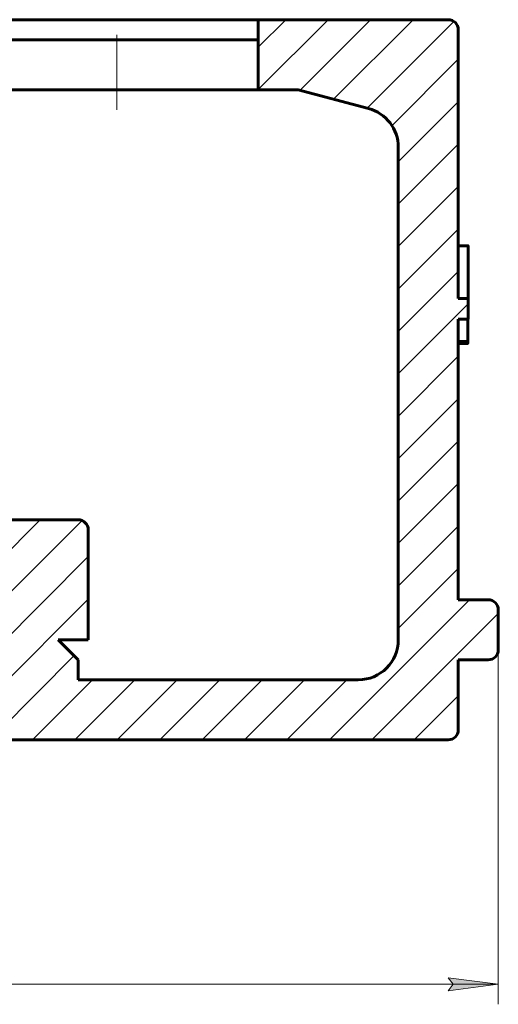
# Model space of a CAD drawing. Header units: millimetres. Extents: x -20 to 420, y 0 to 350.
# Tile 5 of 7: x 199 to 247, y 123 to 221. Entities that reach past the tile are written whole.
import ezdxf

# ---------------------------------------------------------------- set-up
doc = ezdxf.new("R2010")
doc.units = ezdxf.units.MM
for name, pattern in [('K5LT_AXLED', [12, 7.5, -1.5, 1.5, -1.5]), ('K5LT_BASIC', [0]), ('K5LT_THIN', [0])]:
    doc.linetypes.add(name, pattern=pattern)
doc.layers.add('Системный слой', color=7, linetype='Continuous')
doc.layers.add('Системный слой (1)', color=7, linetype='Continuous', true_color=0x6c6c6c)
doc.styles.add('KDIMTEXTSTYLE', font='GOST_AU.SHX', dxfattribs={"width": 0.96, "oblique": 15, "height": 5})
doc.styles.add('KTEXTSTYLE', font='GOST_AU.SHX', dxfattribs={"width": 0.96, "height": 5})
doc.dimstyles.new('KDIMSTYLE (2.00)', dxfattribs={"dimtxt": 5, "dimasz": 1, "dimexe": 2, "dimexo": 0, "dimgap": 1, "dimtad": 1, "dimlfac": 0.5, "dimtxsty": 'KDIMTEXTSTYLE', "dimsah": 1, "dimcen": 0, "dimdle": 1, "dimadec": 0, "dimazin": 0, "dimtfac": 0.667, "dimtmove": 0, "dimatfit": 3, "dimfxl": 1, "dimtvp": 1, "dimtolj": 1, "dimtzin": 0, "dimarcsym": 0})

# ---------------------------------------------------------------- blocks, each defined once
blk = doc.blocks.new('D0')
at = {"layer": 'Системный слой (1)'}
for points in [[(70.666, 124.725), (75.666, 125.383), (75.166, 124.725), (75.666, 124.067)], [(246.666, 124.725), (241.666, 125.383), (242.166, 124.725), (241.666, 124.067)]]:
    blk.add_hatch(color=7, dxfattribs=at).paths.add_polyline_path(points)
at = {"layer": 'Системный слой (1)', "color": 7, "linetype": 'K5LT_THIN', "lineweight": 18, "true_color": 0xffffff}
for p, q in [((70.666, 162.169), (70.666, 122.725)), ((246.666, 158.169), (246.666, 122.725)), ((70.666, 124.725), (75.666, 125.383)), ((75.666, 125.383), (75.166, 124.725)), ((242.166, 124.725), (241.666, 125.383)), ((241.666, 125.383), (246.666, 124.725)), ((75.666, 124.067), (70.666, 124.725)), ((70.666, 124.725), (246.666, 124.725)), ((75.166, 124.725), (75.666, 124.067)), ((246.666, 124.725), (241.666, 124.067)), ((241.666, 124.067), (242.166, 124.725))]:
    blk.add_line(p, q, dxfattribs=at)
blk.add_wipeout([(152.928, 125.725), (152.928, 133.107), (163.946, 133.107), (163.946, 125.725)]).dxf.layer = 'Системный слой (1)'
at = {"layer": 'Системный слой (1)', "color": 7, "char_height": 5, "attachment_point": 1, "style": 'KTEXTSTYLE'}
for s, insert in [('\\H5.0;\\W1.000;\\Q15;\\Q15;\\W0.965;∅', (152.928, 132.313)), ('\\H5.0;\\W1.000;\\Q15;\\Q15;\\W0.965;88', (156.235, 132.313))]:
    blk.add_mtext(s, dxfattribs=dict(at, insert=insert))
blk = doc.blocks.new('KDIMARROW_01')
at = {"layer": 'Системный слой'}
blk.add_hatch(color=0, dxfattribs=at).paths.add_polyline_path([(0, 0), (-5, 0.658), (-4.5, 0), (-5, -0.658)])
at = {"layer": 'Системный слой', "color": 0, "linetype": 'K5LT_THIN', "lineweight": 18}
for p, q in [((-4.5, 0), (-5, 0.658)), ((-5, 0.658), (0, 0)), ((0, 0), (-5, -0.658)), ((-5, -0.658), (-4.5, 0))]:
    blk.add_line(p, q, dxfattribs=at)
at = {"layer": 'Системный слой (1)', "color": 0, "linetype": 'K5LT_THIN', "lineweight": 18}
blk.add_line((158.666, 185.169), (156.666, 185.169), dxfattribs=at)

msp = doc.modelspace()

# ---------------------------------------------------------------- hatches: boundary and pattern name
at = {"layer": 'Системный слой (1)'}
h = msp.add_hatch(dxfattribs=at)
h.set_pattern_fill('', angle=45, style=0, pattern_type=0)
h.set_pattern_definition([(45, (0, 0), (-2.12132, 2.12132), [])])
h.paths.add_polyline_path([(133.666, 171.169), (112.666, 171.169), (111.959, 170.876), (111.666, 170.169), (111.666, 159.169), (114.666, 159.169), (112.666, 157.169), (112.666, 155.169), (84.666, 155.169), (81.838, 156.34), (80.666, 159.169), (80.666, 208.42), (81.838, 211.248), (83.631, 212.284), (90.666, 214.169), (94.666, 214.169), (94.666, 221.169), (75.666, 221.169), (74.959, 220.876), (74.666, 220.169), (74.666, 163.169), (71.666, 163.169), (70.959, 162.876), (70.666, 162.169), (70.666, 158.169), (70.959, 157.462), (71.666, 157.169), (74.666, 157.169), (74.666, 150.169), (74.959, 149.462), (75.666, 149.169), (119.666, 149.169), (120.373, 149.462), (120.666, 150.169), (120.666, 159.169), (124.666, 159.169), (124.666, 160.169), (124.959, 160.876), (125.666, 161.169), (191.666, 161.169), (192.373, 160.876), (192.666, 160.169), (192.666, 159.169), (196.666, 159.169), (196.666, 150.169), (196.959, 149.462), (197.666, 149.169), (241.666, 149.169), (242.373, 149.462), (242.666, 150.169), (242.666, 157.169), (245.666, 157.169), (246.373, 157.462), (246.666, 158.169), (246.666, 162.169), (246.373, 162.876), (245.666, 163.169), (242.666, 163.169), (242.666, 191.24), (243.666, 191.24), (243.666, 193.295), (242.666, 193.295), (242.666, 220.169), (242.373, 220.876), (241.666, 221.169), (222.666, 221.169), (222.666, 214.169), (226.666, 214.169), (233.702, 212.284), (236.13, 210.42), (236.666, 208.42), (236.666, 159.169), (235.495, 156.34), (232.666, 155.169), (204.666, 155.169), (204.666, 157.169), (202.666, 159.169), (205.666, 159.169), (205.666, 170.169), (205.373, 170.876), (204.666, 171.169), (180.666, 171.169), (176.666, 171.169), (176.666, 173.169), (176.373, 173.876), (175.666, 174.169), (168.666, 174.169), (168.666, 210.169), (176.666, 210.169), (176.666, 214.169), (177.666, 214.169), (178.263, 212.374), (180.665, 211.169), (183.07, 212.373), (183.666, 214.169), (186.666, 214.169), (186.666, 219.169), (168.666, 219.169), (168.666, 217.169), (148.666, 217.169), (148.666, 219.169), (130.666, 219.169), (130.666, 214.169), (140.666, 214.169), (140.666, 210.169), (148.666, 210.169), (148.666, 174.169), (141.666, 174.169), (140.959, 173.876), (140.666, 173.169), (140.666, 171.169), (139.666, 171.169), (138.485, 173.555), (135.784, 174.036), (133.823, 172.126)])
h.paths.add_polyline_path([(180.666, 171.169), (180.666, 171.169), (183.071, 172.376), (183.504, 175.143), (181.476, 177.057), (178.824, 176.536), (177.668, 174.088), (178.956, 171.704)])
h.paths.add_polyline_path([(137.265, 208.229), (139.072, 209.376), (139.504, 212.144), (137.476, 214.057), (134.824, 213.537), (133.667, 211.089), (134.955, 208.705)])
h.paths.add_polyline_path([(136.666, 174.794), (139.074, 176.004), (139.539, 178.66), (137.648, 180.629), (134.937, 180.246), (133.667, 177.729), (134.955, 175.33)])
h.paths.add_polyline_path([(180.666, 179.044), (183.074, 180.254), (183.539, 182.91), (181.68, 184.867), (178.896, 184.466), (177.668, 181.951), (178.941, 179.589)])
h.paths.add_polyline_path([(136.666, 183.294), (139.074, 184.504), (139.539, 187.16), (137.648, 189.129), (134.937, 188.746), (133.667, 186.229), (134.955, 183.83)])
h.paths.add_polyline_path([(180.666, 187.544), (183.074, 188.754), (183.539, 191.41), (181.68, 193.367), (178.896, 192.966), (177.668, 190.451), (178.941, 188.089)])
h.paths.add_polyline_path([(136.666, 191.794), (139.074, 193.004), (139.539, 195.66), (137.648, 197.629), (134.937, 197.246), (133.667, 194.729), (134.955, 192.33)])
h.paths.add_polyline_path([(180.666, 196.044), (183.074, 197.254), (183.539, 199.91), (181.68, 201.867), (178.896, 201.466), (177.668, 198.951), (178.941, 196.589)])
h.paths.add_polyline_path([(136.666, 200.294), (139.074, 201.504), (139.539, 204.16), (137.648, 206.129), (134.937, 205.746), (133.667, 203.229), (134.955, 200.83)])
h.paths.add_polyline_path([(180.666, 204.544), (183.074, 205.754), (183.539, 208.41), (181.68, 210.367), (178.896, 209.966), (177.668, 207.451), (178.941, 205.089)])

# ---------------------------------------------------------------- linework, layer by layer
at = {"layer": 'Системный слой (1)', "color": 143, "linetype": 'K5LT_BASIC', "lineweight": 60, "true_color": 0x33acca}
for p, q in [((222.666, 221.169), (94.666, 221.169)), ((222.666, 221.169), (241.666, 221.169)), ((222.666, 214.169), (222.666, 221.169)), ((242.666, 193.295), (242.666, 220.169)), ((186.666, 219.169), (201.493, 219.169)), ((222.524, 219.169), (201.493, 219.169)), ((201.493, 214.169), (186.666, 214.169)), ((222.524, 214.169), (201.493, 214.169)), ((222.666, 214.169), (222.524, 214.169)), ((222.666, 214.169), (226.666, 214.169)), ((226.666, 214.169), (233.702, 212.284)), ((236.666, 159.169), (236.666, 208.42)), ((242.666, 198.569), (243.64, 198.569)), ((242.666, 193.295), (243.666, 193.295)), ((243.666, 191.24), (243.666, 193.295)), ((243.666, 191.24), (242.666, 191.24)), ((242.666, 163.169), (242.666, 191.24)), ((243.63, 191.24), (243.621, 189.003)), ((242.666, 189.003), (243.621, 189.003)), ((242.666, 188.801), (243.613, 188.801)), ((180.666, 171.169), (204.666, 171.169)), ((205.666, 159.169), (205.666, 170.169)), ((242.666, 163.169), (245.666, 163.169)), ((246.666, 158.169), (246.666, 162.169)), ((205.666, 159.169), (202.666, 159.169)), ((202.666, 159.169), (204.666, 157.169)), ((204.666, 155.169), (204.666, 157.169)), ((242.666, 150.169), (242.666, 157.169)), ((245.666, 157.169), (242.666, 157.169)), ((204.666, 155.169), (232.666, 155.169)), ((241.666, 149.169), (197.666, 149.169))]:
    msp.add_line(p, q, dxfattribs=at)
at = {"layer": 'Системный слой (1)', "color": 30, "linetype": 'K5LT_AXLED', "lineweight": 18, "true_color": 0xff8000}
msp.add_line((208.514, 212.169), (208.514, 221.169), dxfattribs=at)
at = {"layer": 'Системный слой (1)', "color": 143, "linetype": 'K5LT_BASIC', "lineweight": 60, "true_color": 0x33acca}
for centre, radius, start, end in [((241.666, 220.169), 1, 0, 90), ((232.666, 208.42), 4, 0, 75), ((204.666, 170.169), 1, 0, 90), ((245.666, 162.169), 1, 0, 90), ((232.666, 159.169), 4, 270, 0), ((245.666, 158.169), 1, 270, 0), ((241.666, 150.169), 1, 270, 0)]:
    msp.add_arc(centre, radius, start, end, dxfattribs=at)
msp.add_ellipse((158.666, 193.295), major_axis=(0, 250.114), ratio=0.339845, start_param=4.712389, end_param=4.732083, dxfattribs=at)
for points, knots in [([(243.65, 198.221), (243.65, 198.24), (243.649, 198.278), (243.649, 198.332), (243.648, 198.383), (243.647, 198.434), (243.646, 198.484), (243.645, 198.524), (243.643, 198.55), (243.642, 198.563), (243.641, 198.569), (243.64, 198.569), (243.64, 198.569)], [0, 0, 0, 0, 0.100565, 0.195809, 0.286383, 0.391068, 0.507933, 0.637183, 0.757835, 0.85821, 0.937997, 1, 1, 1, 1]), ([(243.613, 188.801), (243.613, 188.801), (243.614, 188.802), (243.615, 188.805), (243.616, 188.812), (243.617, 188.823), (243.618, 188.839), (243.619, 188.862), (243.62, 188.89), (243.621, 188.921), (243.621, 188.951), (243.621, 188.979), (243.621, 188.996), (243.621, 189.003)], [0, 0, 0, 0, 0.092394, 0.179749, 0.263213, 0.354378, 0.454097, 0.557436, 0.65755, 0.760137, 0.854266, 0.934905, 1, 1, 1, 1])]:
    msp.add_open_spline(points, degree=3, knots=knots, dxfattribs=at)

# ---------------------------------------------------------------- next in the draw order: dimensions: what is measured, and where the dimension line sits
at = {"layer": 'Системный слой (1)', "color": 7}
dim = msp.add_linear_dim(base=(70.666, 124.725), p1=(246.666, 158.169), p2=(70.666, 162.169), dimstyle='KDIMSTYLE (2.00)', override={"dimexo": 0, "dimpost": '\\H5.0;\\W0.965;\\Q15;∅<>', "dimblk1": 'KDIMARROW_01', "dimblk2": 'KDIMARROW_01', "dimse1": 0, "dimse2": 0, "dimclrt": 7, "dimtol": 1, "dimtp": 0, "dimtm": 0, "dimtdec": 5, "dimtolj": 1}, dxfattribs=at)
dim.commit()
dim.dimension.update_dxf_attribs({"geometry": 'D0', "text_midpoint": (158.666, 124.725), "dimtype": 160})

doc.saveas('drawing.dxf')
